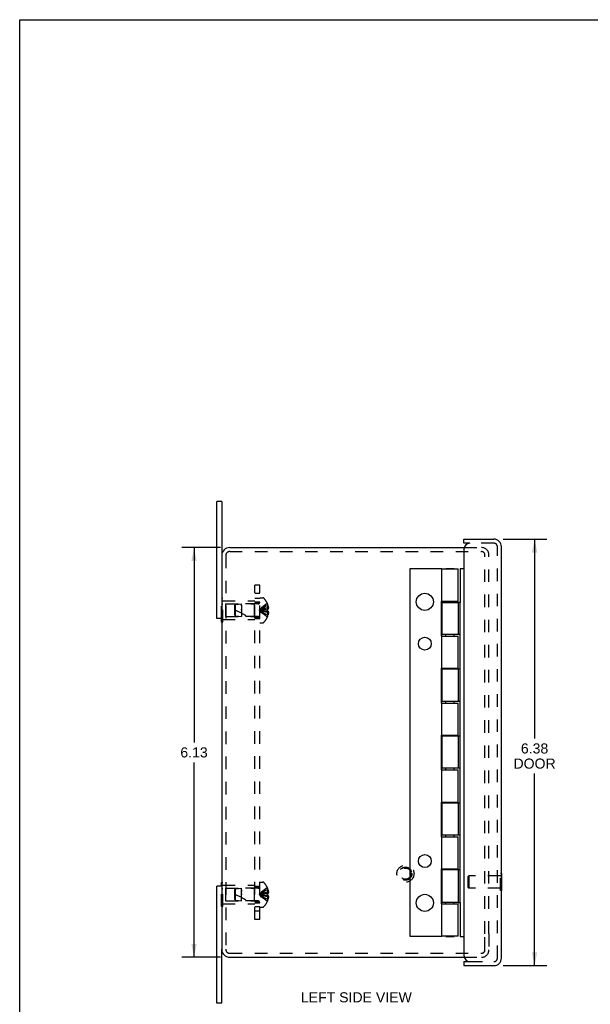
# Model space of a CAD drawing. Header units: inches. Extents: x 0 to 34.2, y 0 to 22.1.
# Tile 2 of 4: x 0 to 8.5, y 7.4 to 22.1. Entities that reach past the tile are written whole.
import ezdxf

# ---------------------------------------------------------------- set-up
doc = ezdxf.new("R2010")
doc.units = ezdxf.units.IN
doc.header["$LTSCALE"] = 1.878645
doc.header["$MEASUREMENT"] = 0
doc.linetypes.add('HIDDEN', pattern=[0.2, 0.1, -0.1])
doc.layers.get('0').update_dxf_attribs({"linetype": 'CONTINUOUS'})
for name, color, linetype in [('DEFAULT_2', 8, 'HIDDEN'), ('DIMENSIONS', 7, 'CONTINUOUS'), ('DOOR_ASSEMBLY', 7, 'CONTINUOUS')]:
    doc.layers.add(name, color=color, linetype=linetype)
doc.styles.get("Standard").update_dxf_attribs({"font": 'arial.ttf'})
doc.dimstyles.new('DIMSTYLE_1', dxfattribs={"dimtxt": 0.150693, "dimasz": 0.200925, "dimexe": 0.09, "dimexo": 0.07, "dimgap": 0.0375, "dimtad": 0, "dimtih": 1, "dimtoh": 1, "dimzin": 4, "dimdsep": 46, "dimtxsty": 'Standard', "dimblk": '_FILLED', "dimblk1": '_FILLED', "dimblk2": '_FILLED', "dimcen": 0.09, "dimazin": 1, "dimtfac": 1, "dimtdec": 3, "dimtofl": 0, "dimtmove": 0, "dimatfit": 3, "dimldrblk": '_FILLED', "dimfxl": 0, "dimtolj": 1, "dimtzin": 4, "dimarcsym": 0})

# ---------------------------------------------------------------- blocks, each defined once
blk = doc.blocks.new('_FILLED')
at = {"color": 0, "linetype": 'ByBlock'}
blk.add_solid([(0, 0), (-1, 0.2), (-1, -0.2)], dxfattribs=at)
blk = doc.blocks.new('*D1')
at = {"layer": 'DIMENSIONS', "color": 2, "linetype": 'Continuous'}
for p, q in [((7.237, 14.336), (7.886, 14.336)), ((7.705, 14.336), (7.705, 11.358)), ((7.705, 7.961), (7.705, 10.831)), ((7.237, 7.961), (7.886, 7.961))]:
    blk.add_line(p, q, dxfattribs=at)
at = {"layer": 'DIMENSIONS', "color": 2, "linetype": 'Continuous', "xscale": 0.2009246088, "yscale": 0.2009246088, "zscale": 0.2009246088}
for p, rotation in [((7.705, 14.336), 90), ((7.705, 7.961), 270)]:
    blk.add_blockref('_FILLED', p, dxfattribs=dict(at, rotation=rotation))
at = {"layer": 'DIMENSIONS', "color": 2, "linetype": 'Continuous', "insert": (7.705, 11.283), "char_height": 0.1507, "width": 0.63078, "attachment_point": 2, "line_spacing_factor": 0.9}
blk.add_mtext('6.38\\PDOOR', dxfattribs=at)
blk = doc.blocks.new('*D8')
at = {"layer": 'DIMENSIONS', "color": 2, "linetype": 'Continuous'}
for p, q in [((3.003, 14.211), (2.428, 14.211)), ((2.609, 14.211), (2.609, 11.299)), ((2.609, 8.086), (2.609, 10.998)), ((3.003, 8.086), (2.428, 8.086))]:
    blk.add_line(p, q, dxfattribs=at)
at = {"layer": 'DIMENSIONS', "color": 2, "linetype": 'Continuous', "xscale": 0.2009246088, "yscale": 0.2009246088, "zscale": 0.2009246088}
for p, rotation in [((2.609, 14.211), 90), ((2.609, 8.086), 270)]:
    blk.add_blockref('_FILLED', p, dxfattribs=dict(at, rotation=rotation))
at = {"layer": 'DIMENSIONS', "color": 2, "linetype": 'Continuous', "insert": (2.609, 11.224), "char_height": 0.1507, "width": 0.40951, "attachment_point": 2, "line_spacing_factor": 0.9}
blk.add_mtext('6.13', dxfattribs=at)

msp = doc.modelspace()

# ---------------------------------------------------------------- linework, layer by layer
at = {"color": 7, "linetype": 'Continuous'}
for p, q in [((0, 0), (0, 22.102)), ((0, 22.102), (34.157, 22.102)), ((3.023, 14.899), (2.948, 14.899)), ((3.023, 14.899), (3.023, 14.091)), ((3.023, 13.149), (2.948, 13.149)), ((3.018, 13.094), (3.018, 13.149)), ((3.018, 13.094), (3.023, 13.094)), ((3.023, 9.149), (2.948, 9.149)), ((3.018, 9.149), (3.018, 9.204)), ((3.018, 9.204), (3.023, 9.204)), ((3.023, 7.399), (3.023, 8.206)), ((3.023, 7.399), (2.948, 7.399))]:
    msp.add_line(p, q, dxfattribs=at)
at = {"color": 3, "linetype": 'Continuous'}
for p, q in [((2.948, 13.149), (2.948, 14.899)), ((3.143, 14.211), (6.652, 14.211)), ((3.023, 14.091), (3.023, 8.206)), ((2.948, 7.399), (2.948, 9.149)), ((3.143, 8.086), (6.652, 8.086))]:
    msp.add_line(p, q, dxfattribs=at)
for centre, start, end in [((3.143, 14.091), 90, 180), ((3.143, 8.206), 180, 270)]:
    msp.add_arc(centre, 0.12, start, end, dxfattribs=at)
at = {"layer": 'DEFAULT_2', "color": 8, "linetype": 'HIDDEN'}
for p, q in [((3.143, 14.151), (6.911, 14.151)), ((6.652, 14.211), (6.911, 14.211)), ((3.083, 14.091), (3.083, 8.206)), ((6.963, 8.436), (6.963, 14.099)), ((7.023, 8.436), (7.023, 14.099)), ((3.518, 8.649), (3.518, 13.649)), ((3.593, 13.649), (3.518, 13.649)), ((3.593, 8.649), (3.593, 13.649)), ((3.018, 13.149), (3.018, 13.454)), ((3.018, 13.454), (3.039, 13.454)), ((3.039, 13.094), (3.039, 13.454)), ((3.039, 13.414), (3.518, 13.414)), ((3.593, 13.524), (3.518, 13.524)), ((3.518, 13.455), (3.593, 13.455)), ((3.518, 13.399), (3.593, 13.399)), ((3.593, 13.46), (3.64, 13.46)), ((3.018, 13.364), (3.039, 13.364)), ((3.081, 13.369), (3.081, 13.179)), ((3.081, 13.369), (3.508, 13.369)), ((3.218, 13.348), (3.228, 13.359)), ((3.218, 13.2), (3.218, 13.348)), ((3.228, 13.359), (3.318, 13.368)), ((3.228, 13.189), (3.228, 13.359)), ((3.318, 13.351), (3.318, 13.368)), ((3.565, 13.368), (3.318, 13.368)), ((3.318, 13.34), (3.318, 13.346)), ((3.318, 13.334), (3.318, 13.313)), ((3.318, 13.32), (3.318, 13.18)), ((3.318, 13.274), (3.318, 13.29)), ((3.508, 13.369), (3.518, 13.379)), ((3.508, 13.369), (3.508, 13.179)), ((3.518, 13.383), (3.593, 13.383)), ((3.642, 13.282), (3.621, 13.28)), ((3.663, 13.285), (3.642, 13.282)), ((3.684, 13.287), (3.663, 13.285)), ((3.707, 13.289), (3.684, 13.287)), ((3.707, 13.258), (3.684, 13.26)), ((3.707, 13.373), (3.706, 13.373)), ((3.706, 13.373), (3.707, 13.372)), ((3.707, 13.289), (3.706, 13.289)), ((3.707, 13.258), (3.706, 13.258)), ((3.707, 13.372), (3.707, 13.289)), ((3.707, 13.342), (3.717, 13.342)), ((3.707, 13.309), (3.721, 13.309)), ((3.707, 13.289), (3.717, 13.289)), ((3.707, 13.258), (3.707, 13.175)), ((3.717, 13.258), (3.707, 13.258)), ((3.018, 13.184), (3.039, 13.184)), ((3.039, 13.134), (3.518, 13.134)), ((3.081, 13.179), (3.508, 13.179)), ((3.218, 13.2), (3.228, 13.189)), ((3.228, 13.189), (3.318, 13.18)), ((3.565, 13.18), (3.318, 13.18)), ((3.508, 13.179), (3.518, 13.169)), ((3.518, 13.165), (3.593, 13.165)), ((3.518, 13.149), (3.593, 13.149)), ((3.707, 13.175), (3.706, 13.174)), ((3.706, 13.174), (3.707, 13.174)), ((3.707, 13.239), (3.721, 13.239)), ((3.707, 13.205), (3.717, 13.205)), ((3.023, 13.094), (3.039, 13.094)), ((3.593, 13.087), (3.64, 13.087)), ((3.018, 8.844), (3.018, 9.149)), ((3.023, 9.204), (3.039, 9.204)), ((3.039, 8.844), (3.039, 9.204)), ((3.039, 9.164), (3.518, 9.164)), ((3.508, 9.119), (3.518, 9.129)), ((3.518, 9.149), (3.593, 9.149)), ((3.518, 9.133), (3.593, 9.133)), ((3.593, 9.21), (3.64, 9.21)), ((3.018, 9.114), (3.039, 9.114)), ((3.081, 9.119), (3.081, 8.929)), ((3.081, 9.119), (3.508, 9.119)), ((3.218, 9.098), (3.228, 9.109)), ((3.218, 8.95), (3.218, 9.098)), ((3.228, 9.109), (3.318, 9.118)), ((3.228, 8.939), (3.228, 9.109)), ((3.565, 9.118), (3.318, 9.118)), ((3.318, 9.096), (3.318, 9.118)), ((3.318, 9.096), (3.318, 9.09)), ((3.318, 9.084), (3.318, 9.077)), ((3.318, 9.04), (3.318, 9.084)), ((3.318, 9.07), (3.318, 9.063)), ((3.318, 9.04), (3.318, 9.024)), ((3.318, 8.93), (3.318, 9.032)), ((3.508, 9.119), (3.508, 8.929)), ((3.642, 9.032), (3.621, 9.03)), ((3.663, 9.035), (3.642, 9.032)), ((3.684, 9.037), (3.663, 9.035)), ((3.707, 9.039), (3.684, 9.037)), ((3.707, 9.008), (3.684, 9.01)), ((3.706, 9.123), (3.707, 9.122)), ((3.707, 9.123), (3.706, 9.123)), ((3.707, 9.039), (3.706, 9.039)), ((3.707, 9.008), (3.706, 9.008)), ((3.707, 9.122), (3.707, 9.039)), ((3.707, 9.092), (3.717, 9.092)), ((3.707, 9.059), (3.721, 9.059)), ((3.707, 9.039), (3.717, 9.039)), ((3.717, 9.008), (3.707, 9.008)), ((3.707, 9.008), (3.707, 8.925)), ((3.707, 8.989), (3.721, 8.989)), ((3.018, 8.934), (3.039, 8.934)), ((3.018, 8.844), (3.039, 8.844)), ((3.039, 8.884), (3.518, 8.884)), ((3.081, 8.929), (3.508, 8.929)), ((3.218, 8.95), (3.228, 8.939)), ((3.228, 8.939), (3.318, 8.93)), ((3.565, 8.93), (3.318, 8.93)), ((3.508, 8.929), (3.518, 8.919)), ((3.518, 8.915), (3.593, 8.915)), ((3.518, 8.899), (3.593, 8.899)), ((3.518, 8.843), (3.593, 8.843)), ((3.593, 8.837), (3.64, 8.837)), ((3.707, 8.925), (3.706, 8.924)), ((3.706, 8.924), (3.707, 8.924)), ((3.707, 8.955), (3.717, 8.955)), ((3.593, 8.774), (3.518, 8.774)), ((3.593, 8.649), (3.518, 8.649)), ((6.963, 8.198), (6.963, 8.436)), ((7.023, 8.436), (7.023, 8.198)), ((3.143, 8.146), (6.911, 8.146)), ((6.652, 8.086), (6.911, 8.086))]:
    msp.add_line(p, q, dxfattribs=at)
for points in [[(3.318, 13.351), (3.318, 13.346), (3.318, 13.34), (3.318, 13.334)], [(3.706, 13.373), (3.684, 13.359), (3.663, 13.344), (3.642, 13.328), (3.621, 13.311), (3.602, 13.293), (3.583, 13.274)], [(3.707, 13.342), (3.684, 13.333), (3.663, 13.322), (3.642, 13.311), (3.622, 13.3), (3.602, 13.287), (3.583, 13.274)], [(3.707, 13.309), (3.684, 13.304), (3.663, 13.299), (3.642, 13.293), (3.622, 13.287), (3.602, 13.28), (3.583, 13.274)], [(3.622, 13.28), (3.602, 13.277), (3.583, 13.274)], [(3.621, 13.28), (3.602, 13.277), (3.583, 13.274)], [(3.706, 13.174), (3.684, 13.188), (3.663, 13.203), (3.642, 13.219), (3.621, 13.236), (3.602, 13.254), (3.583, 13.274)], [(3.707, 13.205), (3.684, 13.215), (3.663, 13.225), (3.642, 13.236), (3.622, 13.248), (3.602, 13.26), (3.583, 13.274)], [(3.707, 13.239), (3.684, 13.244), (3.663, 13.249), (3.642, 13.254), (3.622, 13.26), (3.602, 13.267), (3.583, 13.274)], [(3.684, 13.26), (3.663, 13.263), (3.642, 13.265), (3.621, 13.268), (3.602, 13.271), (3.583, 13.274)], [(3.663, 13.263), (3.642, 13.265), (3.622, 13.268), (3.602, 13.271), (3.583, 13.274)], [(3.707, 13.274), (3.707, 13.276), (3.707, 13.279), (3.706, 13.281), (3.706, 13.284), (3.706, 13.287), (3.706, 13.289)], [(3.706, 13.284), (3.706, 13.281), (3.707, 13.279)], [(3.706, 13.258), (3.706, 13.261), (3.706, 13.263), (3.706, 13.266), (3.707, 13.268), (3.707, 13.271), (3.707, 13.274)], [(3.707, 13.268), (3.706, 13.266), (3.706, 13.263)], [(3.717, 13.342), (3.718, 13.338), (3.718, 13.334), (3.719, 13.33), (3.72, 13.325), (3.72, 13.321), (3.721, 13.317), (3.721, 13.313), (3.721, 13.309)], [(3.721, 13.309), (3.721, 13.306), (3.721, 13.304), (3.72, 13.302), (3.72, 13.299), (3.719, 13.297), (3.718, 13.294), (3.718, 13.292), (3.717, 13.289)], [(3.717, 13.258), (3.718, 13.256), (3.718, 13.253), (3.719, 13.251), (3.72, 13.248), (3.72, 13.246), (3.721, 13.243), (3.721, 13.241), (3.721, 13.239)], [(3.721, 13.239), (3.721, 13.235), (3.721, 13.23), (3.72, 13.226), (3.72, 13.222), (3.719, 13.218), (3.718, 13.214), (3.718, 13.209), (3.717, 13.205)], [(3.318, 9.084), (3.318, 9.09), (3.318, 9.096)], [(3.706, 9.123), (3.684, 9.109), (3.663, 9.094), (3.642, 9.078), (3.621, 9.061), (3.602, 9.043), (3.583, 9.024)], [(3.707, 9.092), (3.684, 9.083), (3.663, 9.072), (3.642, 9.061), (3.622, 9.05), (3.602, 9.037), (3.583, 9.024)], [(3.707, 9.059), (3.684, 9.054), (3.663, 9.049), (3.642, 9.043), (3.622, 9.037), (3.602, 9.03), (3.583, 9.024)], [(3.622, 9.03), (3.602, 9.027), (3.583, 9.024)], [(3.621, 9.03), (3.602, 9.027), (3.583, 9.024)], [(3.707, 8.955), (3.684, 8.965), (3.663, 8.975), (3.642, 8.986), (3.622, 8.998), (3.602, 9.01), (3.583, 9.024)], [(3.706, 8.924), (3.684, 8.938), (3.663, 8.953), (3.642, 8.969), (3.621, 8.986), (3.602, 9.004), (3.583, 9.024)], [(3.684, 9.01), (3.663, 9.013), (3.642, 9.015), (3.621, 9.018), (3.602, 9.021), (3.583, 9.024)], [(3.663, 9.013), (3.642, 9.015), (3.622, 9.018), (3.602, 9.021), (3.583, 9.024)], [(3.707, 8.989), (3.684, 8.994), (3.663, 8.999), (3.642, 9.004), (3.622, 9.01), (3.602, 9.017), (3.583, 9.024)], [(3.706, 9.039), (3.706, 9.037), (3.706, 9.034), (3.706, 9.031), (3.707, 9.029), (3.707, 9.026), (3.707, 9.024)], [(3.707, 9.029), (3.706, 9.031), (3.706, 9.034)], [(3.707, 9.024), (3.707, 9.021), (3.707, 9.018), (3.706, 9.016), (3.706, 9.013), (3.706, 9.011), (3.706, 9.008)], [(3.706, 9.013), (3.706, 9.016), (3.707, 9.018)], [(3.717, 9.092), (3.718, 9.088), (3.718, 9.084), (3.719, 9.08), (3.72, 9.075), (3.72, 9.071), (3.721, 9.067), (3.721, 9.063), (3.721, 9.059)], [(3.721, 9.059), (3.721, 9.056), (3.721, 9.054), (3.72, 9.052), (3.72, 9.049), (3.719, 9.047), (3.718, 9.044), (3.718, 9.042), (3.717, 9.039)], [(3.717, 9.008), (3.718, 9.006), (3.718, 9.003), (3.719, 9.001), (3.72, 8.998), (3.72, 8.996), (3.721, 8.993), (3.721, 8.991), (3.721, 8.989)], [(3.721, 8.989), (3.721, 8.985), (3.721, 8.98), (3.72, 8.976), (3.72, 8.972), (3.719, 8.968), (3.718, 8.964), (3.718, 8.959), (3.717, 8.955)]]:
    msp.add_lwpolyline(points, dxfattribs=at)
for radius in [0.128, 0.0981, 0.094, 0.084]:
    msp.add_circle((5.773, 9.336), radius, dxfattribs=at)
for centre, radius, start, end in [((3.143, 14.091), 0.06, 90, 180), ((6.911, 14.099), 0.112, 0, 90), ((6.911, 14.099), 0.052, 0, 90), ((3.565, 13.396), 0.0282, 270, 360), ((3.64, 13.44), 0.02, 43.5138, 90), ((3.464, 13.274), 0.262, 22.3613, 43.5138), ((3.048, 12.728), 0.571, 52.1862, 72.6646), ((3.464, 13.274), 0.261, 15.1941, 22.0894), ((3.565, 13.151), 0.0282, 0, 90), ((3.464, 13.274), 0.262, 316.4862, 337.6387), ((3.464, 13.274), 0.261, 337.9106, 344.8059), ((3.64, 13.107), 0.02, 270, 316.4862), ((3.565, 9.146), 0.0282, 270, 360), ((3.64, 9.19), 0.02, 43.5138, 90), ((3.464, 9.024), 0.262, 22.3613, 43.5138), ((3.048, 8.478), 0.571, 52.1862, 72.6646), ((3.464, 9.024), 0.261, 15.1941, 22.0894), ((3.565, 8.901), 0.0282, 0, 90), ((3.64, 8.857), 0.02, 270, 316.4862), ((3.464, 9.024), 0.262, 316.4862, 337.6387), ((3.464, 9.024), 0.261, 337.9106, 344.8059), ((3.143, 8.206), 0.06, 180, 270), ((6.911, 8.198), 0.112, 270, 360), ((6.911, 8.198), 0.052, 270, 360)]:
    msp.add_arc(centre, radius, start, end, dxfattribs=at)
at = {"layer": 'DOOR_ASSEMBLY', "color": 7, "linetype": 'Continuous'}
for p, q in [((6.648, 14.276), (6.648, 14.336)), ((6.738, 14.276), (6.648, 14.276)), ((5.845, 8.399), (5.845, 13.899)), ((5.845, 13.899), (6.308, 13.899)), ((6.316, 13.894), (6.303, 13.894)), ((6.308, 13.899), (6.308, 13.894)), ((6.378, 13.894), (6.378, 13.899)), ((6.378, 13.899), (6.501, 13.899)), ((6.501, 13.894), (6.501, 13.899)), ((6.591, 13.899), (6.591, 13.391)), ((6.591, 13.899), (6.648, 13.899)), ((6.307, 13.407), (6.307, 12.887)), ((6.307, 13.407), (6.316, 13.407)), ((6.378, 13.391), (6.378, 13.407)), ((6.501, 13.391), (6.501, 13.407)), ((6.591, 13.391), (6.562, 13.391)), ((6.591, 12.911), (6.591, 13.391)), ((6.307, 12.887), (6.316, 12.887)), ((6.378, 12.887), (6.378, 12.911)), ((6.501, 12.887), (6.501, 12.911)), ((6.591, 12.911), (6.562, 12.911)), ((6.591, 9.391), (6.591, 12.911)), ((6.307, 12.407), (6.307, 11.887)), ((6.307, 12.407), (6.316, 12.407)), ((6.378, 12.391), (6.378, 12.407)), ((6.501, 12.391), (6.501, 12.407)), ((6.591, 12.391), (6.562, 12.391)), ((6.307, 11.887), (6.316, 11.887)), ((6.378, 11.887), (6.378, 11.911)), ((6.501, 11.887), (6.501, 11.911)), ((6.591, 11.911), (6.562, 11.911)), ((6.307, 11.407), (6.316, 11.407)), ((6.307, 11.407), (6.307, 10.887)), ((6.378, 11.391), (6.378, 11.407)), ((6.501, 11.391), (6.501, 11.407)), ((6.591, 11.391), (6.562, 11.391)), ((6.378, 10.887), (6.378, 10.911)), ((6.501, 10.887), (6.501, 10.911)), ((6.591, 10.911), (6.562, 10.911)), ((6.307, 10.887), (6.316, 10.887)), ((6.307, 10.407), (6.316, 10.407)), ((6.307, 10.407), (6.307, 9.887)), ((6.378, 10.391), (6.378, 10.407)), ((6.501, 10.391), (6.501, 10.407)), ((6.591, 10.391), (6.562, 10.391)), ((6.307, 9.887), (6.316, 9.887)), ((6.378, 9.887), (6.378, 9.911)), ((6.501, 9.887), (6.501, 9.911)), ((6.591, 9.911), (6.562, 9.911)), ((6.307, 9.407), (6.316, 9.407)), ((6.307, 9.407), (6.307, 8.887)), ((6.378, 9.391), (6.378, 9.407)), ((6.501, 9.391), (6.501, 9.407)), ((6.591, 9.391), (6.562, 9.391)), ((6.591, 8.907), (6.591, 9.391)), ((7.213, 9.339), (7.208, 9.339)), ((7.213, 9.083), (7.213, 9.339)), ((7.213, 9.083), (7.208, 9.083)), ((6.307, 8.887), (6.316, 8.887)), ((6.378, 8.887), (6.378, 8.907)), ((6.501, 8.887), (6.501, 8.907)), ((6.562, 8.907), (6.591, 8.907)), ((6.591, 8.907), (6.591, 8.399)), ((6.308, 8.399), (5.845, 8.399)), ((6.303, 8.404), (6.316, 8.404)), ((6.308, 8.404), (6.308, 8.399)), ((6.378, 8.399), (6.378, 8.404)), ((6.378, 8.399), (6.501, 8.399)), ((6.501, 8.399), (6.501, 8.404)), ((6.591, 8.399), (6.648, 8.399)), ((6.648, 8.021), (6.738, 8.021)), ((6.648, 8.021), (6.648, 7.961))]:
    msp.add_line(p, q, dxfattribs=at)
at = {"layer": 'DOOR_ASSEMBLY', "color": 3, "linetype": 'Continuous'}
for p, q in [((6.648, 14.336), (7.096, 14.336)), ((6.648, 14.186), (6.648, 8.111)), ((7.208, 8.073), (7.208, 14.224)), ((6.316, 13.407), (6.316, 13.894)), ((6.316, 13.894), (6.562, 13.894)), ((6.562, 13.407), (6.562, 13.894)), ((6.313, 13.407), (6.313, 12.887)), ((6.316, 13.407), (6.562, 13.407)), ((6.316, 13.391), (6.316, 12.911)), ((6.316, 13.391), (6.562, 13.391)), ((6.562, 13.391), (6.562, 12.911)), ((6.562, 12.911), (6.316, 12.911)), ((6.316, 12.407), (6.316, 12.887)), ((6.316, 12.887), (6.562, 12.887)), ((6.562, 12.407), (6.562, 12.887)), ((6.313, 12.407), (6.313, 11.887)), ((6.316, 12.407), (6.562, 12.407)), ((6.316, 12.391), (6.316, 11.911)), ((6.562, 12.391), (6.316, 12.391)), ((6.562, 12.391), (6.562, 11.911)), ((6.562, 11.911), (6.316, 11.911)), ((6.316, 11.887), (6.562, 11.887)), ((6.316, 11.407), (6.316, 11.887)), ((6.562, 11.407), (6.562, 11.887)), ((6.313, 11.407), (6.313, 10.887)), ((6.316, 11.407), (6.562, 11.407)), ((6.562, 11.391), (6.316, 11.391)), ((6.316, 11.391), (6.316, 10.911)), ((6.562, 11.391), (6.562, 10.911)), ((6.562, 10.911), (6.316, 10.911)), ((6.316, 10.887), (6.562, 10.887)), ((6.316, 10.407), (6.316, 10.887)), ((6.562, 10.407), (6.562, 10.887)), ((6.313, 10.407), (6.313, 9.887)), ((6.316, 10.407), (6.562, 10.407)), ((6.562, 10.391), (6.316, 10.391)), ((6.316, 10.391), (6.316, 9.911)), ((6.562, 10.391), (6.562, 9.911)), ((6.562, 9.911), (6.316, 9.911)), ((6.316, 9.887), (6.562, 9.887)), ((6.316, 9.407), (6.316, 9.887)), ((6.562, 9.407), (6.562, 9.887)), ((6.313, 9.407), (6.313, 8.887)), ((6.316, 9.407), (6.562, 9.407)), ((6.562, 9.391), (6.316, 9.391)), ((6.316, 9.391), (6.316, 8.907)), ((6.562, 9.391), (6.562, 8.907)), ((6.562, 8.907), (6.316, 8.907)), ((6.316, 8.887), (6.562, 8.887)), ((6.316, 8.404), (6.316, 8.887)), ((6.562, 8.404), (6.562, 8.887)), ((6.562, 8.404), (6.316, 8.404)), ((6.648, 7.961), (7.096, 7.961))]:
    msp.add_line(p, q, dxfattribs=at)
at = {"layer": 'DOOR_ASSEMBLY', "color": 8, "linetype": 'HIDDEN'}
for p, q in [((7.096, 14.276), (6.738, 14.276)), ((7.148, 8.073), (7.148, 14.224)), ((6.713, 9.295), (6.723, 9.305)), ((6.713, 9.127), (6.713, 9.295)), ((7.195, 9.305), (6.723, 9.305)), ((6.723, 9.305), (6.723, 9.117)), ((7.208, 9.339), (7.195, 9.339)), ((7.195, 9.083), (7.195, 9.339)), ((6.713, 9.127), (6.723, 9.117)), ((7.195, 9.117), (6.723, 9.117)), ((7.208, 9.083), (7.195, 9.083)), ((6.738, 8.021), (7.096, 8.021))]:
    msp.add_line(p, q, dxfattribs=at)
at = {"layer": 'DOOR_ASSEMBLY', "color": 7, "linetype": 'Continuous'}
for centre, radius in [((6.063, 13.399), 0.128), ((6.063, 12.774), 0.0965), ((6.063, 9.524), 0.0965), ((6.063, 8.899), 0.128)]:
    msp.add_circle(centre, radius, dxfattribs=at)
at = {"layer": 'DOOR_ASSEMBLY', "color": 3, "linetype": 'Continuous'}
for centre, radius, start, end in [((7.096, 14.224), 0.112, 0, 90), ((6.738, 14.186), 0.09, 90, 180), ((6.738, 8.111), 0.09, 180, 270), ((7.096, 8.073), 0.112, 270, 360)]:
    msp.add_arc(centre, radius, start, end, dxfattribs=at)
at = {"layer": 'DOOR_ASSEMBLY', "color": 8, "linetype": 'HIDDEN'}
for centre, start, end in [((7.096, 14.224), 0, 90), ((7.096, 8.073), 270, 360)]:
    msp.add_arc(centre, 0.052, start, end, dxfattribs=at)

# ---------------------------------------------------------------- texts
at = {"layer": 'DIMENSIONS', "color": 2, "linetype": 'Continuous', "insert": (5.038, 7.563), "char_height": 0.15069, "width": 1.65707, "attachment_point": 2, "line_spacing_factor": 0.9}
msp.add_mtext('LEFT SIDE VIEW', dxfattribs=at)

# ---------------------------------------------------------------- dimensions: what is measured, and where the dimension line sits
at = {"layer": 'DIMENSIONS', "color": 2, "linetype": 'Continuous'}
dim = msp.add_linear_dim(base=(7.705087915, 7.961138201), p1=(7.166836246, 14.336138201), p2=(7.166836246, 7.961138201), angle=270, text='<>\\PDOOR', dimstyle='DIMSTYLE_1', dxfattribs=at)
dim.commit()
dim.dimension.update_dxf_attribs({"geometry": '*D1', "text_midpoint": (7.705087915, 11.094257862), "dimtype": 160})
dim = msp.add_linear_dim(base=(2.609214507, 8.086138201), p1=(3.072541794, 14.211138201), p2=(3.072541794, 8.086138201), angle=270, dimstyle='DIMSTYLE_1', dxfattribs=at)
dim.commit()
dim.dimension.update_dxf_attribs({"geometry": '*D8', "text_midpoint": (2.608178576, 11.14779826), "dimtype": 160})

doc.saveas('drawing.dxf')
